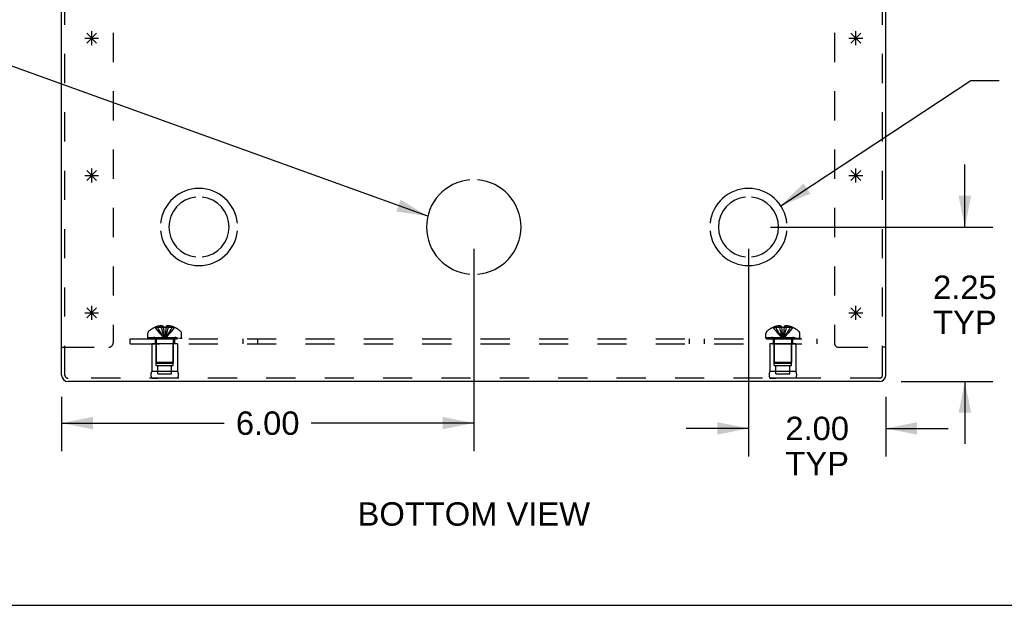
# Model space of a CAD drawing. Header units: inches. Extents: x 0 to 77.3, y 0 to 50.
# Tile 2 of 14: x 20 to 34.3, y 0 to 8.5. Entities that reach past the tile are written whole.
import ezdxf

# ---------------------------------------------------------------- set-up
doc = ezdxf.new("R2010")
doc.units = ezdxf.units.IN
doc.header["$LTSCALE"] = 4.25
doc.header["$MEASUREMENT"] = 0
doc.linetypes.add('HIDDEN', pattern=[0.2, 0.1, -0.1])
doc.layers.get('0').update_dxf_attribs({"linetype": 'CONTINUOUS'})
for name, color, linetype in [('DEFAULT_2', 8, 'HIDDEN'), ('DIMENSIONS', 7, 'CONTINUOUS'), ('OPEN', 7, 'CONTINUOUS'), ('SPOTWELDS', 7, 'CONTINUOUS'), ('SUBPANEL', 7, 'CONTINUOUS')]:
    doc.layers.add(name, color=color, linetype=linetype)
doc.styles.get("Standard").update_dxf_attribs({"font": 'arial.ttf'})
doc.dimstyles.new('DIMSTYLE_1', dxfattribs={"dimtxt": 0.340909, "dimasz": 0.454545, "dimexe": 0.09, "dimexo": 0.07, "dimgap": 0.0375, "dimtad": 0, "dimtih": 1, "dimtoh": 1, "dimzin": 4, "dimdsep": 46, "dimtxsty": 'Standard', "dimblk": '_FILLED', "dimblk1": '_FILLED', "dimblk2": '_FILLED', "dimcen": 0.09, "dimadec": 3, "dimazin": 1, "dimtfac": 1, "dimtdec": 3, "dimtofl": 0, "dimtmove": 0, "dimatfit": 3, "dimldrblk": '_FILLED', "dimfxl": 0, "dimtolj": 1, "dimtzin": 4, "dimarcsym": 0})
doc.dimstyles.get("Standard").update_dxf_attribs({"dimtxt": 0.386364, "dimasz": 0.454545, "dimexe": 0.09, "dimexo": 0.07, "dimgap": 0.09, "dimtad": 0, "dimtih": 1, "dimtoh": 1, "dimdec": 3, "dimzin": 4, "dimdsep": 46, "dimtxsty": 'Standard', "dimblk": '_FILLED', "dimblk1": '_FILLED', "dimblk2": '_FILLED', "dimcen": 0.09, "dimadec": 3, "dimazin": 1, "dimtp": 0.001, "dimtm": 0.001, "dimtfac": 1, "dimtdec": 3, "dimtofl": 0, "dimtmove": 0, "dimatfit": 3, "dimldrblk": '_FILLED', "dimfxl": 0, "dimtolj": 1, "dimtzin": 4, "dimarcsym": 0})

# ---------------------------------------------------------------- blocks, each defined once
blk = doc.blocks.new('_FILLED')
at = {"color": 0, "linetype": 'ByBlock'}
blk.add_solid([(0, 0), (-1, 0.2), (-1, -0.2)], dxfattribs=at)
blk = doc.blocks.new('*D17')
at = {"layer": 'DIMENSIONS', "color": 2, "linetype": 'Continuous'}
for p, q in [((26.625, 5.19), (26.625, 2.244)), ((20.625, 3.035), (20.625, 2.244)), ((20.625, 2.653), (22.992, 2.653)), ((26.625, 2.653), (24.259, 2.653))]:
    blk.add_line(p, q, dxfattribs=at)
at = {"layer": 'DIMENSIONS', "color": 2, "linetype": 'Continuous', "xscale": 0.4545454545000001, "yscale": 0.4545454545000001, "zscale": 0.4545454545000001, "rotation": 180}
blk.add_blockref('_FILLED', (20.625, 2.653), dxfattribs=at)
at = {"layer": 'DIMENSIONS', "color": 2, "linetype": 'Continuous', "xscale": 0.4545454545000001, "yscale": 0.4545454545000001, "zscale": 0.4545454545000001}
blk.add_blockref('_FILLED', (26.625, 2.653), dxfattribs=at)
at = {"layer": 'DIMENSIONS', "color": 2, "linetype": 'Continuous', "insert": (23.625, 2.823), "char_height": 0.3409, "width": 0.92641, "attachment_point": 2, "line_spacing_factor": 0.9}
blk.add_mtext('6.00', dxfattribs=at)
blk = doc.blocks.new('*D18')
at = {"layer": 'DIMENSIONS', "color": 2, "linetype": 'Continuous'}
for p, q in [((33.775, 5.508), (33.775, 6.417)), ((30.943, 5.508), (34.184, 5.508)), ((32.849, 3.258), (34.184, 3.258)), ((33.775, 3.258), (33.775, 2.349))]:
    blk.add_line(p, q, dxfattribs=at)
at = {"layer": 'DIMENSIONS', "color": 2, "linetype": 'Continuous', "xscale": 0.4545454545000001, "yscale": 0.4545454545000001, "zscale": 0.4545454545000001}
for p, rotation in [((33.775, 5.508), 270), ((33.775, 3.258), 90)]:
    blk.add_blockref('_FILLED', p, dxfattribs=dict(at, rotation=rotation))
at = {"layer": 'DIMENSIONS', "color": 2, "linetype": 'Continuous', "insert": (33.775, 4.801), "char_height": 0.3409, "width": 0.92641, "attachment_point": 2, "line_spacing_factor": 0.9}
blk.add_mtext('2.25\\PTYP', dxfattribs=at)
blk = doc.blocks.new('*D19')
at = {"layer": 'DIMENSIONS', "color": 2, "linetype": 'Continuous'}
for p, q in [((30.625, 5.19), (30.625, 2.166)), ((32.625, 3.035), (32.625, 2.166)), ((30.625, 2.576), (29.716, 2.576)), ((32.625, 2.576), (33.534, 2.576))]:
    blk.add_line(p, q, dxfattribs=at)
at = {"layer": 'DIMENSIONS', "color": 2, "linetype": 'Continuous', "xscale": 0.4545454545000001, "yscale": 0.4545454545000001, "zscale": 0.4545454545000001}
blk.add_blockref('_FILLED', (30.625, 2.576), dxfattribs=at)
at = {"layer": 'DIMENSIONS', "color": 2, "linetype": 'Continuous', "xscale": 0.4545454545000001, "yscale": 0.4545454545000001, "zscale": 0.4545454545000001, "rotation": 180}
blk.add_blockref('_FILLED', (32.625, 2.576), dxfattribs=at)
at = {"layer": 'DIMENSIONS', "color": 2, "linetype": 'Continuous', "insert": (31.625, 2.746), "char_height": 0.3409, "width": 0.92641, "attachment_point": 2, "line_spacing_factor": 0.9}
blk.add_mtext('2.00\\PTYP', dxfattribs=at)

msp = doc.modelspace()

# ---------------------------------------------------------------- linework, layer by layer
at = {"color": 3, "linetype": 'Continuous'}
for p, q in [((20.625, 3.353), (20.625, 10.567)), ((32.625, 3.353), (32.625, 10.567)), ((32.53, 3.258), (20.72, 3.258))]:
    msp.add_line(p, q, dxfattribs=at)
at = {"color": 7, "linetype": 'Continuous'}
for p, q in [((20.625, 3.758), (20.673, 3.758)), ((32.625, 3.758), (32.577, 3.758)), ((0, 0), (77.273, 0))]:
    msp.add_line(p, q, dxfattribs=at)
at = {"color": 3, "linetype": 'Continuous'}
for centre, start, end in [((20.72, 3.353), 180, 270), ((32.53, 3.353), 270, 360)]:
    msp.add_arc(centre, 0.0948, start, end, dxfattribs=at)
at = {"layer": 'DEFAULT_2', "color": 8, "linetype": 'HIDDEN'}
for p, q in [((20.673, 3.353), (20.673, 11.258)), ((32.577, 3.353), (32.577, 11.258)), ((21.375, 10.885), (21.375, 3.82)), ((31.875, 10.885), (31.875, 3.82)), ((21.985, 4.047), (21.985, 4.047)), ((21.986, 4.047), (21.985, 4.047)), ((22.107, 4.047), (21.986, 4.047)), ((22.021, 4.047), (22.021, 4.06)), ((22.076, 4.047), (22.076, 4.069)), ((22.107, 4.047), (22.107, 4.06)), ((22.107, 4.047), (22.107, 4.047)), ((22.141, 4.018), (22.138, 3.99)), ((22.143, 4.047), (22.141, 4.018)), ((22.143, 4.06), (22.143, 4.047)), ((22.143, 4.047), (22.143, 4.047)), ((22.265, 4.047), (22.143, 4.047)), ((22.175, 4.047), (22.175, 4.069)), ((22.23, 4.047), (22.23, 4.06)), ((22.265, 4.047), (22.265, 4.047)), ((22.266, 4.047), (22.265, 4.047)), ((30.985, 4.047), (30.985, 4.047)), ((30.986, 4.047), (30.985, 4.047)), ((31.107, 4.047), (30.986, 4.047)), ((31.021, 4.047), (31.021, 4.06)), ((31.076, 4.047), (31.076, 4.069)), ((31.107, 4.047), (31.107, 4.06)), ((31.107, 4.047), (31.107, 4.047)), ((31.141, 4.018), (31.138, 3.99)), ((31.143, 4.047), (31.141, 4.018)), ((31.143, 4.06), (31.143, 4.047)), ((31.265, 4.047), (31.143, 4.047)), ((31.143, 4.047), (31.143, 4.047)), ((31.175, 4.047), (31.175, 4.069)), ((31.23, 4.047), (31.23, 4.06)), ((31.265, 4.047), (31.265, 4.047)), ((31.266, 4.047), (31.265, 4.047)), ((21.879, 3.901), (21.879, 3.962)), ((21.879, 3.901), (22.371, 3.901)), ((21.88, 3.881), (21.88, 3.896)), ((21.88, 3.896), (22.371, 3.896)), ((21.88, 3.881), (22.371, 3.881)), ((21.887, 3.896), (21.887, 3.881)), ((21.905, 3.881), (21.905, 3.896)), ((21.926, 3.881), (21.926, 3.896)), ((21.932, 3.896), (21.932, 3.881)), ((21.938, 3.881), (21.938, 3.896)), ((21.957, 3.881), (21.957, 3.896)), ((21.967, 3.881), (21.967, 3.896)), ((21.985, 3.881), (21.985, 3.896)), ((22.008, 3.896), (22.008, 3.881)), ((22.019, 3.881), (22.019, 3.896)), ((22.054, 3.881), (22.054, 3.896)), ((22.058, 3.881), (22.058, 3.896)), ((22.122, 3.911), (22.125, 3.886)), ((22.122, 3.911), (22.125, 3.886)), ((22.192, 3.881), (22.192, 3.896)), ((22.196, 3.896), (22.196, 3.881)), ((22.231, 3.881), (22.231, 3.896)), ((22.242, 3.881), (22.242, 3.896)), ((22.265, 3.881), (22.265, 3.896)), ((22.283, 3.896), (22.283, 3.881)), ((22.293, 3.881), (22.293, 3.896)), ((22.313, 3.881), (22.313, 3.896)), ((22.318, 3.881), (22.318, 3.896)), ((22.324, 3.881), (22.324, 3.896)), ((22.345, 3.896), (22.345, 3.881)), ((22.363, 3.881), (22.363, 3.896)), ((22.371, 3.901), (22.371, 3.962)), ((22.371, 3.896), (22.371, 3.881)), ((30.879, 3.901), (30.879, 3.962)), ((30.879, 3.901), (31.371, 3.901)), ((30.88, 3.896), (31.371, 3.896)), ((30.88, 3.881), (30.88, 3.896)), ((30.88, 3.881), (31.371, 3.881)), ((30.887, 3.896), (30.887, 3.881)), ((30.905, 3.881), (30.905, 3.896)), ((30.926, 3.881), (30.926, 3.896)), ((30.932, 3.896), (30.932, 3.881)), ((30.938, 3.881), (30.938, 3.896)), ((30.957, 3.881), (30.957, 3.896)), ((30.967, 3.881), (30.967, 3.896)), ((30.985, 3.881), (30.985, 3.896)), ((31.008, 3.896), (31.008, 3.881)), ((31.019, 3.881), (31.019, 3.896)), ((31.054, 3.881), (31.054, 3.896)), ((31.058, 3.881), (31.058, 3.896)), ((31.122, 3.911), (31.125, 3.886)), ((31.122, 3.911), (31.125, 3.886)), ((31.192, 3.881), (31.192, 3.896)), ((31.196, 3.896), (31.196, 3.881)), ((31.231, 3.881), (31.231, 3.896)), ((31.242, 3.881), (31.242, 3.896)), ((31.265, 3.881), (31.265, 3.896)), ((31.283, 3.896), (31.283, 3.881)), ((31.293, 3.881), (31.293, 3.896)), ((31.313, 3.881), (31.313, 3.896)), ((31.318, 3.881), (31.318, 3.896)), ((31.324, 3.881), (31.324, 3.896)), ((31.345, 3.896), (31.345, 3.881)), ((31.363, 3.881), (31.363, 3.896)), ((31.371, 3.901), (31.371, 3.962)), ((31.371, 3.896), (31.371, 3.881)), ((20.673, 3.758), (21.313, 3.758)), ((21.937, 3.806), (21.937, 3.406)), ((22.313, 3.806), (21.937, 3.806)), ((22, 3.494), (22, 3.806)), ((22.001, 3.864), (22.001, 3.536)), ((22.249, 3.864), (22.249, 3.536)), ((22.25, 3.494), (22.25, 3.806)), ((22.313, 3.806), (22.313, 3.406)), ((31.313, 3.806), (30.937, 3.806)), ((30.937, 3.806), (30.937, 3.406)), ((31, 3.494), (31, 3.806)), ((31.001, 3.864), (31.001, 3.536)), ((31.249, 3.864), (31.249, 3.536)), ((31.25, 3.494), (31.25, 3.806)), ((31.313, 3.806), (31.313, 3.406)), ((31.937, 3.758), (32.577, 3.758)), ((22, 3.494), (22.25, 3.494)), ((22.011, 3.526), (22.001, 3.536)), ((22.249, 3.536), (22.001, 3.536)), ((22.011, 3.526), (22.239, 3.526)), ((22.024, 3.369), (22.024, 3.494)), ((22.227, 3.369), (22.227, 3.494)), ((22.239, 3.526), (22.249, 3.536)), ((31, 3.494), (31.25, 3.494)), ((31.249, 3.536), (31.001, 3.536)), ((31.011, 3.526), (31.001, 3.536)), ((31.011, 3.526), (31.239, 3.526)), ((31.024, 3.369), (31.024, 3.494)), ((31.227, 3.369), (31.227, 3.494)), ((31.239, 3.526), (31.249, 3.536)), ((32.53, 3.306), (20.72, 3.306)), ((22.313, 3.406), (21.937, 3.406)), ((22.313, 3.306), (21.937, 3.306)), ((21.937, 3.306), (22.025, 3.306)), ((22.024, 3.369), (22.227, 3.369)), ((22.313, 3.306), (22.225, 3.306)), ((31.313, 3.406), (30.937, 3.406)), ((31.313, 3.306), (30.937, 3.306)), ((30.937, 3.306), (31.025, 3.306)), ((31.024, 3.369), (31.227, 3.369)), ((31.313, 3.306), (31.225, 3.306))]:
    msp.add_line(p, q, dxfattribs=at)
for points in [[(21.985, 4.047), (22.005, 4.018), (22.026, 3.99), (22.048, 3.963), (22.072, 3.936), (22.098, 3.911), (22.125, 3.886)], [(22.076, 4.069), (22.07, 4.069), (22.065, 4.068), (22.06, 4.068), (22.055, 4.067), (22.05, 4.066), (22.044, 4.065), (22.038, 4.064), (22.033, 4.063), (22.027, 4.062), (22.021, 4.06)], [(22.021, 4.047), (22.035, 4.018), (22.051, 3.99), (22.068, 3.963), (22.086, 3.936), (22.105, 3.911), (22.125, 3.886)], [(22.107, 4.06), (22.103, 4.062), (22.099, 4.063), (22.095, 4.065), (22.091, 4.066), (22.087, 4.067), (22.083, 4.068), (22.079, 4.069), (22.076, 4.069)], [(22.076, 4.047), (22.082, 4.018), (22.09, 3.99), (22.098, 3.963), (22.107, 3.936), (22.116, 3.911), (22.125, 3.886)], [(22.107, 4.047), (22.11, 4.018), (22.112, 3.99), (22.115, 3.963), (22.118, 3.936)], [(22.107, 4.047), (22.11, 4.018), (22.112, 3.99), (22.115, 3.963), (22.118, 3.936), (22.122, 3.911)], [(22.143, 4.047), (22.137, 4.047), (22.131, 4.047), (22.125, 4.047), (22.119, 4.047), (22.113, 4.047), (22.107, 4.047)], [(22.175, 4.047), (22.168, 4.018), (22.16, 3.99), (22.152, 3.963), (22.144, 3.936), (22.135, 3.911), (22.125, 3.886)], [(22.23, 4.047), (22.215, 4.018), (22.199, 3.99), (22.182, 3.963), (22.164, 3.936), (22.145, 3.911), (22.125, 3.886)], [(22.265, 4.047), (22.246, 4.018), (22.225, 3.99), (22.202, 3.963), (22.178, 3.936), (22.152, 3.911), (22.125, 3.886)], [(22.175, 4.069), (22.171, 4.069), (22.167, 4.068), (22.163, 4.067), (22.159, 4.066), (22.155, 4.065), (22.151, 4.063), (22.147, 4.062), (22.143, 4.06)], [(22.23, 4.06), (22.224, 4.062), (22.218, 4.063), (22.212, 4.064), (22.206, 4.065), (22.201, 4.066), (22.196, 4.067), (22.19, 4.068), (22.185, 4.068), (22.18, 4.069), (22.175, 4.069)], [(30.985, 4.047), (31.005, 4.018), (31.026, 3.99), (31.048, 3.963), (31.072, 3.936), (31.098, 3.911), (31.125, 3.886)], [(31.076, 4.069), (31.07, 4.069), (31.065, 4.068), (31.06, 4.068), (31.055, 4.067), (31.05, 4.066), (31.044, 4.065), (31.038, 4.064), (31.033, 4.063), (31.027, 4.062), (31.021, 4.06)], [(31.021, 4.047), (31.035, 4.018), (31.051, 3.99), (31.068, 3.963), (31.086, 3.936), (31.105, 3.911), (31.125, 3.886)], [(31.107, 4.06), (31.103, 4.062), (31.099, 4.063), (31.095, 4.065), (31.091, 4.066), (31.087, 4.067), (31.083, 4.068), (31.079, 4.069), (31.076, 4.069)], [(31.076, 4.047), (31.082, 4.018), (31.09, 3.99), (31.098, 3.963), (31.107, 3.936), (31.116, 3.911), (31.125, 3.886)], [(31.143, 4.047), (31.137, 4.047), (31.131, 4.047), (31.125, 4.047), (31.119, 4.047), (31.113, 4.047), (31.107, 4.047)], [(31.107, 4.047), (31.11, 4.018), (31.112, 3.99), (31.115, 3.963), (31.118, 3.936)], [(31.107, 4.047), (31.11, 4.018), (31.112, 3.99), (31.115, 3.963), (31.118, 3.936), (31.122, 3.911)], [(31.175, 4.047), (31.168, 4.018), (31.16, 3.99), (31.152, 3.963), (31.144, 3.936), (31.135, 3.911), (31.125, 3.886)], [(31.23, 4.047), (31.215, 4.018), (31.199, 3.99), (31.182, 3.963), (31.164, 3.936), (31.145, 3.911), (31.125, 3.886)], [(31.265, 4.047), (31.246, 4.018), (31.225, 3.99), (31.202, 3.963), (31.178, 3.936), (31.152, 3.911), (31.125, 3.886)], [(31.175, 4.069), (31.171, 4.069), (31.167, 4.068), (31.163, 4.067), (31.159, 4.066), (31.155, 4.065), (31.151, 4.063), (31.147, 4.062), (31.143, 4.06)], [(31.23, 4.06), (31.224, 4.062), (31.218, 4.063), (31.212, 4.064), (31.206, 4.065), (31.201, 4.066), (31.196, 4.067), (31.19, 4.068), (31.185, 4.068), (31.18, 4.069), (31.175, 4.069)], [(22.138, 3.99), (22.135, 3.963), (22.132, 3.936), (22.129, 3.911), (22.125, 3.886)], [(22.135, 3.963), (22.132, 3.936), (22.129, 3.911), (22.125, 3.886)], [(31.138, 3.99), (31.135, 3.963), (31.132, 3.936), (31.129, 3.911), (31.125, 3.886)], [(31.135, 3.963), (31.132, 3.936), (31.129, 3.911), (31.125, 3.886)]]:
    msp.add_lwpolyline(points, dxfattribs=at)
for centre, radius, start, end in [((22.125, 3.719), 0.357, 113.1727, 130.9334), ((22.125, 3.719), 0.357, 107.0407, 113.0017), ((22.125, 3.719), 0.357, 66.9983, 72.9593), ((22.125, 3.719), 0.357, 49.0666, 66.8273), ((31.125, 3.719), 0.357, 113.1727, 130.9334), ((31.125, 3.719), 0.357, 107.0407, 113.0017), ((31.125, 3.719), 0.357, 66.9983, 72.9593), ((31.125, 3.719), 0.357, 49.0666, 66.8273), ((21.914, 3.962), 0.035, 130.9334, 180), ((21.964, 3.864), 0.0372, 59.9503, 90), ((21.964, 3.864), 0.0372, 0, 27.5399), ((22.286, 3.864), 0.0372, 152.4601, 180), ((22.286, 3.864), 0.0372, 90, 120.0497), ((22.336, 3.962), 0.035, 0, 49.0666), ((30.914, 3.962), 0.035, 130.9334, 180), ((30.964, 3.864), 0.0372, 59.9503, 90), ((30.964, 3.864), 0.0372, 0, 27.5399), ((31.286, 3.864), 0.0372, 152.4601, 180), ((31.286, 3.864), 0.0372, 90, 120.0497), ((31.336, 3.962), 0.035, 0, 49.0666), ((21.313, 3.82), 0.062, 270, 360), ((31.937, 3.82), 0.062, 180, 270), ((20.72, 3.353), 0.0468, 180, 270), ((22.024, 3.356), 0.1, 150.0508, 209.9492), ((22.227, 3.356), 0.1, 330.0508, 29.9492), ((31.024, 3.356), 0.1, 150.0508, 209.9492), ((31.227, 3.356), 0.1, 330.0508, 29.9492), ((32.53, 3.353), 0.0468, 270, 360)]:
    msp.add_arc(centre, radius, start, end, dxfattribs=at)
at = {"layer": 'OPEN', "color": 40, "linetype": 'Continuous'}
for centre, radius, start, end in [((26.625, 5.508), 0.688, 94.5886, 265.4114), ((26.625, 5.508), 0.688, 274.5886, 85.4114), ((22.625, 5.508), 0.562, 5.6112, 174.3888), ((30.625, 5.508), 0.562, 5.6112, 174.3888), ((22.625, 5.508), 0.438, 95.9037, 264.0963), ((22.625, 5.508), 0.438, 275.9037, 84.0963), ((30.625, 5.508), 0.438, 95.9037, 264.0963), ((30.625, 5.508), 0.438, 275.9037, 84.0963), ((22.625, 5.508), 0.562, 185.6112, 354.3888), ((30.625, 5.508), 0.562, 185.6112, 354.3888)]:
    msp.add_arc(centre, radius, start, end, dxfattribs=at)
at = {"layer": 'SPOTWELDS', "color": 40, "linetype": 'Continuous'}
for p, q in [((20.992, 8.187), (21.133, 8.329)), ((20.992, 8.329), (21.133, 8.187)), ((21.063, 8.158), (21.063, 8.358)), ((32.117, 8.187), (32.258, 8.329)), ((32.117, 8.329), (32.258, 8.187)), ((32.188, 8.158), (32.188, 8.358)), ((20.963, 8.258), (21.163, 8.258)), ((32.088, 8.258), (32.288, 8.258)), ((20.992, 6.329), (21.133, 6.187)), ((20.992, 6.187), (21.133, 6.329)), ((21.063, 6.158), (21.063, 6.358)), ((32.117, 6.329), (32.258, 6.187)), ((32.117, 6.187), (32.258, 6.329)), ((32.188, 6.158), (32.188, 6.358)), ((20.963, 6.258), (21.163, 6.258)), ((32.088, 6.258), (32.288, 6.258)), ((20.992, 4.329), (21.133, 4.187)), ((20.992, 4.187), (21.133, 4.329)), ((21.063, 4.158), (21.063, 4.358)), ((32.117, 4.329), (32.258, 4.187)), ((32.117, 4.187), (32.258, 4.329)), ((32.188, 4.158), (32.188, 4.358)), ((20.963, 4.258), (21.163, 4.258)), ((32.088, 4.258), (32.288, 4.258))]:
    msp.add_line(p, q, dxfattribs=at)
at = {"layer": 'SUBPANEL', "color": 8, "linetype": 'HIDDEN'}
for p, q in [((21.625, 3.806), (21.625, 3.881)), ((21.625, 3.881), (31.625, 3.881)), ((21.985, 3.881), (21.985, 3.806)), ((22.266, 3.881), (22.266, 3.806)), ((23.266, 3.806), (23.266, 3.881)), ((23.484, 3.806), (23.484, 3.881)), ((29.766, 3.806), (29.766, 3.881)), ((29.984, 3.806), (29.984, 3.881)), ((30.985, 3.881), (30.985, 3.806)), ((31.266, 3.881), (31.266, 3.806)), ((31.625, 3.806), (31.625, 3.881)), ((21.625, 3.806), (31.625, 3.806))]:
    msp.add_line(p, q, dxfattribs=at)

# ---------------------------------------------------------------- texts
at = {"layer": 'DIMENSIONS', "color": 2, "linetype": 'Continuous', "insert": (26.626, 1.5), "char_height": 0.34091, "width": 3.37868, "attachment_point": 2, "line_spacing_factor": 0.9}
msp.add_mtext('BOTTOM VIEW', dxfattribs=at)

# ---------------------------------------------------------------- dimensions: what is measured, and where the dimension line sits
at = {"layer": 'DIMENSIONS', "color": 2, "linetype": 'Continuous'}
for base, p1, p2, angle, picture, middle in [((33.775, 5.508), (32.779, 3.258), (30.873, 5.508), 90, '*D18', (33.775, 4.375)), ((30.625, 2.576), (32.625, 3.105), (30.625, 5.26), 180, '*D19', (31.625, 2.32))]:
    dim = msp.add_linear_dim(base=base, p1=p1, p2=p2, angle=angle, text='<>\\PTYP', dimstyle='DIMSTYLE_1', dxfattribs=at)
    dim.commit()
    dim.dimension.update_dxf_attribs({"geometry": picture, "text_midpoint": middle, "dimtype": 160})
dim = msp.add_linear_dim(base=(26.625, 2.653), p1=(20.625, 2.174), p2=(26.625, 5.26), dimstyle='DIMSTYLE_1', dxfattribs=at)
dim.commit()
dim.dimension.update_dxf_attribs({"geometry": '*D17', "text_midpoint": (23.623, 2.651), "dimtype": 160})

# ---------------------------------------------------------------- leaders
at = {"layer": 'DIMENSIONS', "color": 2, "linetype": 'Continuous', "annotation_type": 0, "has_hookline": 1, "hookline_direction": 1}
for points, text_width in [([(25.956, 5.666), (19.792, 7.891), (19.451, 7.891)], 7.216), ([(31.095, 5.818), (33.864, 7.643), (34.276, 7.643)], 9.852)]:
    msp.add_leader(points, dimstyle='Standard', override={"dimtad": 0}, dxfattribs=dict(at, text_width=text_width))

doc.saveas('drawing.dxf')
